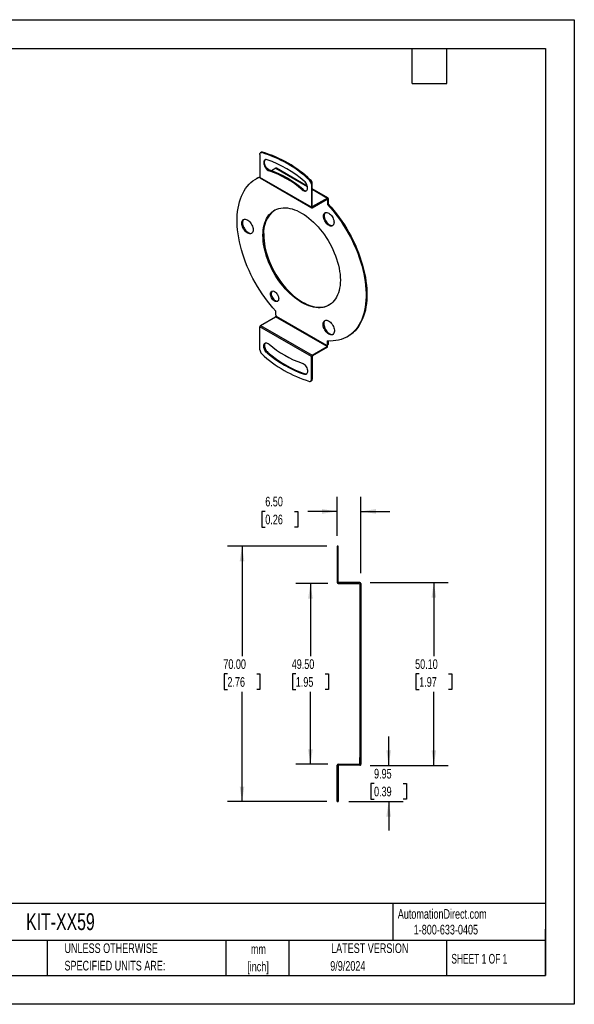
# Model space of a CAD drawing. Header units: millimetres. Extents: x 0 to 349, y 0 to 270.
# Tile 2 of 2: x 197 to 349, y 0 to 270. Entities that reach past the tile are written whole.
import ezdxf

# ---------------------------------------------------------------- set-up
doc = ezdxf.new("R2010")
doc.units = ezdxf.units.MM
doc.header["$LTSCALE"] = 1.25
doc.linetypes.add('CENTERX2', pattern=[20.32, 12.7, -2.54, 2.54, -2.54])
doc.layers.add('DIMENSIONS', color=140, linetype='Continuous', lineweight=25)
doc.layers.add('TEXT', color=140, linetype='Continuous', lineweight=25)
doc.styles.add('SLDTEXTSTYLE0', font='TXT', dxfattribs={"width": 0.7})
doc.styles.add('SLDTEXTSTYLE1', font='TXT', dxfattribs={"width": 0.65})
doc.dimstyles.new('SLDDIMSTYLE2', dxfattribs={"dimtxt": 2.69751, "dimasz": 4.1275, "dimexe": 0, "dimexo": 0.0625, "dimgap": 0.674377, "dimtad": 0, "dimtih": 1, "dimtoh": 1, "dimrnd": 1e-09, "dimzin": 4, "dimdsep": 46, "dimtxsty": 'SLDTEXTSTYLE0', "dimsah": 1, "dimcen": 0.09, "dimadec": 0, "dimazin": 1, "dimtfac": 1, "dimtmove": 0, "dimatfit": 0, "dimfxl": 0, "dimfrac": 2, "dimtolj": 1, "dimtzin": 12, "dimarcsym": 0})
doc.dimstyles.new('SLDDIMSTYLE5', dxfattribs={"dimtxt": 2.69751, "dimasz": 4.1275, "dimexe": 0, "dimexo": 0.0625, "dimgap": 0.674377, "dimtad": 0, "dimtih": 1, "dimtoh": 1, "dimrnd": 1e-09, "dimzin": 12, "dimdsep": 46, "dimtxsty": 'SLDTEXTSTYLE0', "dimsah": 1, "dimcen": 0.09, "dimadec": 0, "dimazin": 3, "dimtfac": 1, "dimtmove": 0, "dimatfit": 0, "dimfxl": 0, "dimfrac": 2, "dimtolj": 1, "dimtzin": 12, "dimarcsym": 0})
doc.dimstyles.new('SLDDIMSTYLE7', dxfattribs={"dimtxt": 2.69751, "dimasz": 4.1275, "dimexe": 0, "dimexo": 0.0625, "dimgap": 0.674377, "dimtad": 0, "dimtih": 1, "dimtoh": 1, "dimrnd": 1e-09, "dimzin": 4, "dimdsep": 46, "dimtxsty": 'SLDTEXTSTYLE0', "dimsah": 1, "dimcen": 0.09, "dimadec": 0, "dimazin": 1, "dimtfac": 1, "dimtofl": 0, "dimtmove": 0, "dimatfit": 3, "dimfxl": 0, "dimfrac": 2, "dimtolj": 1, "dimtzin": 12, "dimarcsym": 0})

# ---------------------------------------------------------------- blocks, each defined once
blk = doc.blocks.new('SW_NOTE_0_1')
at = {"layer": 'TEXT', "color": 0, "linetype": 'CENTERX2', "lineweight": 18, "char_height": 2.646, "attachment_point": 2, "style": 'SLDTEXTSTYLE0'}
for s, insert in [('mm', (3.56, 3.41)), ('[inch]', (3.45, -1.37))]:
    blk.add_mtext(s, dxfattribs=dict(at, insert=insert))
blk = doc.blocks.new('SW_NOTE_0_2')
at = {"layer": 'TEXT', "color": 0, "linetype": 'CENTERX2', "lineweight": 18, "char_height": 2.6458, "attachment_point": 1, "style": 'SLDTEXTSTYLE0'}
for s, insert in [('UNLESS OTHERWISE', (0, 3.41)), ('SPECIFIED UNITS ARE:', (0, -1.37))]:
    blk.add_mtext(s, dxfattribs=dict(at, insert=insert))
blk = doc.blocks.new('_D_14')
at = {"layer": 'DIMENSIONS'}
for p, q in [((284.25, 128.43), (284.25, 139.07)), ((290.75, 118.18), (290.75, 139.07)), ((264.55, 135.1), (263.65, 135.1)), ((263.65, 135.1), (263.65, 130.81)), ((272.57, 135.1), (273.47, 135.1)), ((273.47, 135.1), (273.47, 130.81)), ((284.25, 135.1), (276.22, 135.1)), ((290.75, 135.1), (298.69, 135.1)), ((263.65, 130.81), (264.55, 130.81)), ((273.47, 130.81), (272.57, 130.81))]:
    blk.add_line(p, q, dxfattribs=at)
for points in [[(284.25, 135.1), (280.12, 135.74), (280.12, 134.47)], [(290.75, 135.1), (294.88, 134.47), (294.88, 135.74)]]:
    blk.add_solid(points, dxfattribs=at)
at = {"layer": 'DIMENSIONS', "char_height": 2.646, "attachment_point": 1, "style": 'SLDTEXTSTYLE0'}
for s, insert in [('6.50', (264.55, 139.12)), ('0.26', (264.55, 134.22))]:
    blk.add_mtext(s, dxfattribs=dict(at, insert=insert))
blk = doc.blocks.new('_D_15')
at = {"layer": 'DIMENSIONS'}
for p, q in [((281.38, 125.55), (254.21, 125.55)), ((258.18, 125.55), (258.18, 95.45)), ((254.17, 90.55), (253.27, 90.55)), ((253.27, 90.55), (253.27, 86.27)), ((262.19, 90.55), (263.09, 90.55)), ((263.09, 90.55), (263.09, 86.27)), ((253.27, 86.27), (254.17, 86.27)), ((258.18, 55.55), (258.18, 85.66)), ((263.09, 86.27), (262.19, 86.27)), ((281.38, 55.55), (254.21, 55.55))]:
    blk.add_line(p, q, dxfattribs=at)
for points in [[(258.18, 125.55), (257.54, 121.43), (258.81, 121.43)], [(258.18, 55.55), (258.81, 59.68), (257.54, 59.68)]]:
    blk.add_solid(points, dxfattribs=at)
at = {"layer": 'DIMENSIONS', "char_height": 2.646, "attachment_point": 1, "style": 'SLDTEXTSTYLE0'}
for s, insert in [('70.00', (253.05, 94.57)), ('2.76', (254.17, 89.68))]:
    blk.add_mtext(s, dxfattribs=dict(at, insert=insert))
blk = doc.blocks.new('_D_16')
at = {"layer": 'DIMENSIONS'}
for p, q in [((298.37, 65.5), (298.37, 73.44)), ((293.33, 65.5), (302.34, 65.5)), ((294.36, 60.53), (293.45, 60.53)), ((293.45, 60.53), (293.45, 56.24)), ((302.38, 60.53), (303.28, 60.53)), ((303.28, 60.53), (303.28, 56.24)), ((287.43, 55.55), (302.34, 55.55)), ((293.45, 56.24), (294.36, 56.24)), ((298.37, 55.55), (298.37, 47.62)), ((303.28, 56.24), (302.38, 56.24))]:
    blk.add_line(p, q, dxfattribs=at)
for points in [[(298.37, 65.5), (299, 69.63), (297.73, 69.63)], [(298.37, 55.55), (297.73, 51.43), (299, 51.43)]]:
    blk.add_solid(points, dxfattribs=at)
at = {"layer": 'DIMENSIONS', "char_height": 2.646, "attachment_point": 1, "style": 'SLDTEXTSTYLE0'}
for s, insert in [('9.95', (294.36, 64.54)), ('0.39', (294.36, 59.65))]:
    blk.add_mtext(s, dxfattribs=dict(at, insert=insert))
blk = doc.blocks.new('_D_17')
at = {"layer": 'DIMENSIONS'}
for p, q in [((281.68, 115.3), (272.95, 115.3)), ((276.92, 115.3), (276.92, 95.45)), ((272.91, 90.55), (272.01, 90.55)), ((272.01, 90.55), (272.01, 86.27)), ((280.93, 90.55), (281.84, 90.55)), ((281.84, 90.55), (281.84, 86.27)), ((272.01, 86.27), (272.91, 86.27)), ((276.92, 65.8), (276.92, 85.66)), ((281.84, 86.27), (280.93, 86.27)), ((281.68, 65.8), (272.95, 65.8))]:
    blk.add_line(p, q, dxfattribs=at)
for points in [[(276.92, 115.3), (276.29, 111.18), (277.56, 111.18)], [(276.92, 65.8), (277.56, 69.93), (276.29, 69.93)]]:
    blk.add_solid(points, dxfattribs=at)
at = {"layer": 'DIMENSIONS', "char_height": 2.646, "attachment_point": 1, "style": 'SLDTEXTSTYLE0'}
for s, insert in [('49.50', (271.79, 94.57)), ('1.95', (272.91, 89.68))]:
    blk.add_mtext(s, dxfattribs=dict(at, insert=insert))
blk = doc.blocks.new('_D_18')
at = {"layer": 'DIMENSIONS'}
for p, q in [((293.33, 115.6), (314.72, 115.6)), ((310.75, 115.6), (310.75, 95.45)), ((306.74, 90.55), (305.84, 90.55)), ((305.84, 90.55), (305.84, 86.27)), ((314.76, 90.55), (315.66, 90.55)), ((315.66, 90.55), (315.66, 86.27)), ((305.84, 86.27), (306.74, 86.27)), ((310.75, 65.5), (310.75, 85.66)), ((315.66, 86.27), (314.76, 86.27)), ((293.33, 65.5), (314.72, 65.5))]:
    blk.add_line(p, q, dxfattribs=at)
for points in [[(310.75, 115.6), (310.12, 111.48), (311.39, 111.48)], [(310.75, 65.5), (311.39, 69.63), (310.12, 69.63)]]:
    blk.add_solid(points, dxfattribs=at)
at = {"layer": 'DIMENSIONS', "char_height": 2.646, "attachment_point": 1, "style": 'SLDTEXTSTYLE0'}
for s, insert in [('50.10', (305.62, 94.57)), ('1.97', (306.74, 89.68))]:
    blk.add_mtext(s, dxfattribs=dict(at, insert=insert))

msp = doc.modelspace()

# ---------------------------------------------------------------- linework, layer by layer
at = {"color": 7, "linetype": 'Continuous'}
for p, q in [((0.003088, 269.878342), (349.253088, 269.878342)), ((349.253088, 269.878342), (349.253088, 0.003342)), ((349.253088, 0.003342), (0.003088, 0.003342))]:
    msp.add_line(p, q, dxfattribs=at)
for p, q in [((263.062722, 232.947106), (263.062722, 226.629373)), ((263.482002, 233.527413), (263.26987, 233.404951)), ((263.582654, 233.434371), (263.794786, 233.556832)), ((265.785154, 228.604451), (265.573022, 228.48199)), ((267.446784, 229.160238), (266.227757, 228.456508)), ((267.446784, 229.160238), (276.104587, 224.162195)), ((276.07405, 224.281262), (267.596772, 229.175091)), ((262.231, 226.397533), (262.018868, 226.275072)), ((277.204858, 218.465292), (263.062722, 226.629373)), ((263.124867, 226.492019), (277.267002, 218.327938)), ((276.684927, 225.87059), (276.897059, 225.993051)), ((277.41699, 224.905487), (277.204858, 224.783025)), ((277.204858, 224.783025), (277.204858, 218.465292)), ((277.41699, 218.710234), (277.41699, 224.905487)), ((274.694559, 223.216238), (274.906691, 223.3387)), ((281.738908, 221.011009), (277.41699, 223.505999)), ((277.41699, 223.404561), (281.58892, 220.996157)), ((277.41699, 218.342791), (281.482854, 220.689964)), ((277.523056, 218.648984), (277.41699, 218.710214)), ((281.58892, 220.996157), (277.523056, 218.648984)), ((281.482837, 220.689954), (281.58892, 220.628714)), ((281.58892, 220.628714), (281.58892, 219.25111)), ((281.801052, 219.373571), (281.58892, 219.25111)), ((281.801052, 220.873656), (281.801052, 219.373571)), ((280.705037, 216.147034), (280.492905, 216.024573)), ((258.325107, 214.216646), (258.112975, 214.094184)), ((263.911251, 210.746911), (264.123383, 210.869372)), ((266.173992, 194.835534), (265.96186, 194.713072)), ((267.446784, 188.863949), (267.446784, 189.99659)), ((263.274854, 186.088102), (267.340718, 188.435275)), ((281.482854, 180.271194), (267.340718, 188.435275)), ((267.446784, 188.863949), (267.658916, 188.496526)), ((267.658916, 188.496526), (267.446784, 188.618987)), ((281.376788, 180.577367), (267.658916, 188.496526)), ((277.204858, 177.556597), (263.062722, 185.720678)), ((263.062722, 179.402945), (263.062722, 185.720678)), ((263.274854, 186.088102), (277.41699, 177.924021)), ((282.932423, 183.605378), (282.720291, 183.482917)), ((282.932423, 183.605378), (283.143326, 183.65246)), ((281.801052, 180.822329), (281.482854, 180.638578)), ((281.58892, 180.699868), (281.58892, 181.832509)), ((281.58892, 180.699868), (281.801052, 180.822329)), ((281.801052, 181.818878), (281.801052, 180.822329)), ((287.016836, 182.972629), (287.228968, 183.09509)), ((265.052666, 178.559696), (265.264798, 178.682157)), ((277.41699, 177.924021), (281.482854, 180.271194)), ((281.58892, 180.087462), (277.523056, 177.740289)), ((281.376788, 180.577367), (281.58892, 180.699868)), ((281.58892, 180.454906), (281.376788, 180.577367)), ((281.58892, 180.087462), (281.58892, 180.454906)), ((277.204858, 171.238864), (277.204858, 177.556597)), ((277.41699, 177.556577), (277.41699, 171.361325)), ((275.427047, 172.815616), (275.214915, 172.693155)), ((276.997711, 170.781019), (277.209843, 170.90348)), ((277.41699, 171.361325), (277.204858, 171.238864)), ((284.550583, 125.554573), (284.250583, 125.554573)), ((284.250583, 125.554573), (284.250583, 124.306095)), ((284.250583, 124.306095), (284.250583, 123.341766)), ((284.250583, 124.306095), (284.550583, 124.306095)), ((284.550583, 124.306095), (284.550583, 125.554573)), ((284.550583, 123.341766), (284.550583, 124.306095)), ((284.550583, 123.341766), (284.250583, 123.341766)), ((284.250583, 123.341766), (284.250583, 115.604573)), ((284.550583, 115.754573), (284.550583, 123.341766)), ((284.550583, 115.304573), (290.300583, 115.304573)), ((290.450583, 115.604573), (284.700583, 115.604573)), ((290.450583, 115.154573), (290.450583, 113.467452)), ((290.750583, 113.467452), (290.450583, 113.467452)), ((290.450583, 113.467452), (290.450583, 67.641695)), ((290.750583, 115.304573), (290.750583, 113.467452)), ((290.750583, 113.467452), (290.750583, 67.641695)), ((290.450583, 67.641695), (290.750583, 67.641695)), ((290.450583, 66.254573), (290.450583, 67.641695)), ((290.750583, 67.641695), (290.750583, 66.254573)), ((284.250583, 57.767381), (284.250583, 65.504573)), ((284.550583, 65.804573), (290.300583, 65.804573)), ((284.550583, 65.354573), (284.550583, 57.767381)), ((290.450583, 65.504573), (284.700583, 65.504573)), ((290.450583, 66.254573), (290.750583, 66.254573)), ((290.450583, 65.954573), (290.450583, 66.254573)), ((290.450583, 65.504573), (290.450583, 65.954573)), ((290.616414, 65.554573), (290.450583, 65.554573)), ((290.750583, 66.254573), (290.750583, 65.804573)), ((284.550583, 57.767381), (284.250583, 57.767381)), ((284.250583, 56.803052), (284.250583, 57.767381)), ((284.250583, 56.803052), (284.550583, 56.803052)), ((284.250583, 55.554573), (284.250583, 56.803052)), ((284.550583, 57.767381), (284.550583, 56.803052)), ((284.550583, 56.803052), (284.550583, 55.554573)), ((284.250583, 55.554573), (284.550583, 55.554573))]:
    msp.add_line(p, q)
at = {"flags": 128}
for points in [[(263.062722, 232.947106), (263.072079, 233.074101), (263.099903, 233.186932), (263.145456, 233.282612), (263.207533, 233.358609), (263.284492, 233.412913), (263.374296, 233.444085), (263.474568, 233.451301), (263.582654, 233.434371)], [(265.052666, 231.492816), (264.828709, 231.537449), (264.623358, 231.522515), (264.444503, 231.448587), (264.299018, 231.318507), (264.192494, 231.137274), (264.129025, 230.911851), (264.111048, 230.650903), (264.139256, 230.364456), (264.212565, 230.06352), (264.328156, 229.759658), (264.481589, 229.464548), (264.666966, 229.189532), (264.877164, 228.945177), (265.104104, 228.740874), (265.339067, 228.584475), (265.573022, 228.48199)], [(265.785154, 228.604451), (265.551199, 228.706936), (265.316237, 228.863336), (265.089296, 229.067638), (264.879098, 229.311993), (264.693721, 229.58701), (264.540288, 229.882119), (264.424697, 230.185981), (264.351388, 230.486917), (264.32318, 230.773364), (264.341157, 231.034312), (264.404626, 231.259735), (264.511151, 231.440969), (264.575621, 231.509411)], [(267.446784, 189.99659), (266.656457, 190.878242), (265.885256, 191.793338), (265.135059, 192.739651), (264.407691, 193.714879), (263.704921, 194.716649), (263.02846, 195.742524), (262.379953, 196.790007), (261.760979, 197.856551), (261.173042, 198.93956), (260.617575, 200.0364), (260.095927, 201.144401), (259.609369, 202.260867), (259.159084, 203.383083), (258.746168, 204.508318), (258.371626, 205.633833), (258.036368, 206.756892), (257.74121, 207.87476), (257.486871, 208.984719), (257.27397, 210.084068), (257.103023, 211.170132), (256.974448, 212.240268), (256.888558, 213.291873), (256.84556, 214.322388), (256.84556, 215.329306), (256.888558, 216.310178), (256.974448, 217.262615), (257.103023, 218.184302), (257.27397, 219.072995), (257.486871, 219.926533), (257.74121, 220.742839), (258.036368, 221.519926), (258.371626, 222.255903), (258.746168, 222.948982), (259.159084, 223.597473), (259.609369, 224.199802), (260.095927, 224.7545), (260.617575, 225.26022), (261.173042, 225.71573), (261.760979, 226.119922), (262.379953, 226.471813), (263.02846, 226.770547), (263.062722, 226.784516)], [(262.231, 226.397533), (262.592085, 226.594274), (263.062722, 226.817654)], [(274.694559, 223.216238), (274.928513, 223.048606), (275.163476, 222.933723), (275.390417, 222.876005), (275.600615, 222.877671), (275.785992, 222.938655), (275.939424, 223.056616), (276.055016, 223.227018), (276.128324, 223.443315), (276.156532, 223.697193), (276.138556, 223.978896), (276.075086, 224.2776), (275.968562, 224.581823), (275.823077, 224.879877), (275.644222, 225.160305), (275.438871, 225.412333), (275.214915, 225.626274)], [(281.58892, 219.25111), (282.379248, 218.369458), (283.150449, 217.454363), (283.900646, 216.50805), (284.628014, 215.532822), (285.330784, 214.531052), (286.007245, 213.505177), (286.655751, 212.457693), (287.274726, 211.391149), (287.862662, 210.30814), (288.41813, 209.211301), (288.939777, 208.1033), (289.426335, 206.986833), (289.87662, 205.864617), (290.289536, 204.739383), (290.664079, 203.613867), (290.999337, 202.490809), (291.294494, 201.37294), (291.548833, 200.262981), (291.761735, 199.163632), (291.932681, 198.077568), (292.061256, 197.007432), (292.147147, 195.955827), (292.190145, 194.925312), (292.190145, 193.918394), (292.147147, 192.937523), (292.061256, 191.985085), (291.932681, 191.063398), (291.761735, 190.174705), (291.548833, 189.321167), (291.294494, 188.504862), (290.999337, 187.727775), (290.664079, 186.991797), (290.289536, 186.298719), (289.87662, 185.650227), (289.426335, 185.047899), (288.939777, 184.4932), (288.41813, 183.987481), (287.862662, 183.531971), (287.274726, 183.127778), (286.655751, 182.775887), (286.007245, 182.477154), (285.330784, 182.232304), (284.628014, 182.041934), (283.900646, 181.906508), (283.150449, 181.826354), (282.379248, 181.801668), (281.58892, 181.832509)], [(281.801052, 219.373571), (282.59138, 218.491919), (283.362581, 217.576824), (284.112778, 216.630511), (284.840146, 215.655283), (285.542916, 214.653513), (286.219377, 213.627638), (286.867883, 212.580154), (287.486858, 211.51361), (288.074794, 210.430601), (288.630262, 209.333762), (289.151909, 208.225761), (289.638467, 207.109295), (290.088752, 205.987079), (290.501668, 204.861844), (290.876211, 203.736328), (291.211469, 202.61327), (291.506626, 201.495401), (291.760965, 200.385442), (291.973867, 199.286093), (292.144813, 198.20003), (292.273388, 197.129893), (292.359279, 196.078288), (292.402277, 195.047773), (292.402277, 194.040855), (292.359279, 193.059984), (292.273388, 192.107546), (292.144813, 191.18586), (291.973867, 190.297166), (291.760965, 189.443628), (291.506626, 188.627323), (291.211469, 187.850236), (290.876211, 187.114258), (290.501668, 186.42118), (290.088752, 185.772688), (289.638467, 185.17036), (289.151909, 184.615661), (288.630262, 184.109942), (288.074794, 183.654432), (287.486858, 183.25024), (287.228968, 183.09509)], [(263.911251, 210.746911), (263.93218, 211.503894), (263.994887, 212.233724), (264.099123, 212.933522), (264.244476, 213.600525), (264.430375, 214.232102), (264.656083, 214.825759), (264.920712, 215.379154), (265.223216, 215.890102), (265.562402, 216.356588), (265.936931, 216.77677), (266.345325, 217.14899), (266.785972, 217.471779), (267.257134, 217.743863), (267.75695, 217.964169), (268.283448, 218.131826), (268.834551, 218.246173), (269.408083, 218.30676), (270.001781, 218.313346), (270.613302, 218.265906), (271.240232, 218.164627), (271.880098, 218.009909), (272.530373, 217.802362), (273.188493, 217.542805), (273.851858, 217.232264), (274.517852, 216.871962), (275.183846, 216.463323), (275.847212, 216.007959), (276.505331, 215.507667), (277.155607, 214.964422), (277.795472, 214.380367), (278.422403, 213.757808), (279.033924, 213.099201), (279.627622, 212.407146), (280.201154, 211.684373), (280.752256, 210.933736), (281.278755, 210.158197), (281.778571, 209.360816), (282.249732, 208.544741), (282.690379, 207.713191), (283.098773, 206.86945), (283.473302, 206.016846), (283.812488, 205.158744), (284.114992, 204.298532), (284.379621, 203.439603), (284.60533, 202.585348), (284.791228, 201.739138), (284.936582, 200.904313), (285.040818, 200.084167), (285.103524, 199.281937), (285.124454, 198.500789)], [(280.492905, 216.024573), (280.514927, 216.302531), (280.580324, 216.546617), (280.68711, 216.749415), (280.832039, 216.904762), (281.010709, 217.007939), (281.217689, 217.055811), (281.446692, 217.046923), (281.690758, 216.981545), (281.942473, 216.861663), (282.194188, 216.690921), (282.438255, 216.474505), (282.667258, 216.218993), (282.874238, 215.932146), (283.052908, 215.622682), (283.197837, 215.300003), (283.304623, 214.973913), (283.37002, 214.65432), (283.392042, 214.350936)], [(283.392042, 214.350936), (283.37002, 214.072978), (283.304623, 213.828892), (283.197837, 213.626094), (283.052908, 213.470747), (282.874238, 213.36757), (282.667258, 213.319698), (282.438255, 213.328586), (282.194188, 213.393964), (281.942473, 213.513846), (281.690758, 213.684588), (281.446692, 213.901004), (281.217689, 214.156516), (281.010709, 214.443362), (280.832039, 214.752827), (280.68711, 215.075506), (280.580324, 215.401596), (280.514927, 215.721188), (280.492905, 216.024573)], [(280.705037, 216.147034), (280.727059, 215.84365), (280.792456, 215.524057), (280.899242, 215.197967), (281.044171, 214.875288), (281.222841, 214.565824), (281.429821, 214.278977), (281.658824, 214.023465), (281.90289, 213.807049), (282.154605, 213.636307), (282.40632, 213.516425), (282.650387, 213.451047), (282.87939, 213.442159), (283.067955, 213.483114)], [(258.112975, 214.094184), (258.134192, 214.377612), (258.197264, 214.628812), (258.30047, 214.840933), (258.440995, 215.008188), (258.615007, 215.126014), (258.817758, 215.191199), (259.043718, 215.201963), (259.286724, 215.158014), (259.540147, 215.06055), (259.797073, 214.912229), (260.050496, 214.717098), (260.293501, 214.480479), (260.519461, 214.208826), (260.722213, 213.90955), (260.896224, 213.590814), (261.03675, 213.261312), (261.139956, 212.930032), (261.203028, 212.606011), (261.224245, 212.298086)], [(261.224245, 212.298086), (261.203028, 212.014659), (261.139956, 211.763458), (261.03675, 211.551338), (260.896224, 211.384083), (260.722213, 211.266256), (260.519461, 211.201072), (260.293501, 211.190307), (260.050496, 211.234257), (259.797073, 211.331721), (259.540147, 211.480041), (259.286724, 211.675173), (259.043718, 211.911792), (258.817758, 212.183444), (258.615007, 212.48272), (258.440995, 212.801457), (258.30047, 213.130959), (258.197264, 213.462239), (258.134192, 213.78626), (258.112975, 214.094184)], [(258.325107, 214.216646), (258.346324, 213.908721), (258.409396, 213.5847), (258.512602, 213.25342), (258.653127, 212.923918), (258.827139, 212.605182), (259.02989, 212.305905), (259.25585, 212.034253), (259.498856, 211.797634), (259.752279, 211.602503), (260.009205, 211.454182), (260.262628, 211.356718), (260.505633, 211.312769), (260.731594, 211.323533), (260.869462, 211.360935)], [(285.124454, 198.500789), (285.103524, 197.743806), (285.040818, 197.013976), (284.936582, 196.314178), (284.791228, 195.647175), (284.60533, 195.015598), (284.379621, 194.421941), (284.114992, 193.868547), (283.812488, 193.357598), (283.473302, 192.891112), (283.098773, 192.47093), (282.690379, 192.09871), (282.249732, 191.775921), (281.778571, 191.503837), (281.278755, 191.283532), (280.752256, 191.115874), (280.201154, 191.001527), (279.627622, 190.940941), (279.033924, 190.934354), (278.422403, 190.981794), (277.795472, 191.083073), (277.155607, 191.237792), (276.505331, 191.445339), (275.847212, 191.704895), (275.183846, 192.015437), (274.517852, 192.375738), (273.851858, 192.784377), (273.188493, 193.239741), (272.530373, 193.740033), (271.880098, 194.283278), (271.240232, 194.867333), (270.613302, 195.489893), (270.001781, 196.148499), (269.408083, 196.840555), (268.834551, 197.563327), (268.283448, 198.313964), (267.75695, 199.089503), (267.257134, 199.886884), (266.785972, 200.70296), (266.345325, 201.534509), (265.936931, 202.378251), (265.562402, 203.230855), (265.223216, 204.088956), (264.920712, 204.949169), (264.656083, 205.808097), (264.430375, 206.662352), (264.244476, 207.508562), (264.099123, 208.343387), (263.994887, 209.163533), (263.93218, 209.965763), (263.911251, 210.746911)], [(264.123383, 210.869372), (264.144312, 210.088224), (264.207019, 209.285995), (264.311255, 208.465849), (264.456608, 207.631023), (264.642507, 206.784814), (264.868215, 205.930559), (265.132844, 205.07163), (265.435348, 204.211417), (265.774534, 203.353316), (266.149063, 202.500712), (266.557457, 201.65697), (266.998104, 200.825421), (267.469266, 200.009345), (267.969082, 199.211965), (268.49558, 198.436425), (269.046683, 197.685788), (269.620215, 196.963016), (270.213913, 196.270961), (270.825434, 195.612354), (271.452364, 194.989794), (272.09223, 194.40574), (272.742505, 193.862494), (273.400625, 193.362202), (274.06399, 192.906838), (274.729984, 192.498199), (275.395978, 192.137898), (276.059344, 191.827356), (276.717463, 191.5678), (277.367739, 191.360253), (278.007604, 191.205535), (278.634535, 191.104256), (279.246056, 191.056816), (279.839754, 191.063402), (280.413286, 191.123988), (280.964388, 191.238336), (281.490887, 191.405993), (281.990703, 191.626298), (282.122559, 191.695647)], [(265.96186, 194.713072), (265.983599, 194.955402), (266.047981, 195.163319), (266.152531, 195.328834), (266.293231, 195.445587), (266.464675, 195.50909), (266.660274, 195.516903), (266.872512, 195.468727), (267.093231, 195.366411), (267.313951, 195.213889), (267.526188, 195.017022), (267.721787, 194.783375), (267.893231, 194.521926), (268.033932, 194.242724), (268.138481, 193.956498), (268.202863, 193.674248), (268.224602, 193.406819)], [(268.224602, 193.406819), (268.202863, 193.16449), (268.138481, 192.956573), (268.033932, 192.791058), (267.893231, 192.674305), (267.721787, 192.610802), (267.526188, 192.602989), (267.313951, 192.651165), (267.093231, 192.753481), (266.872512, 192.906003), (266.660274, 193.10287), (266.464675, 193.336517), (266.293231, 193.597966), (266.152531, 193.877168), (266.047981, 194.163394), (265.983599, 194.445644), (265.96186, 194.713072)], [(266.173992, 194.835534), (266.195731, 194.568105), (266.260113, 194.285855), (266.364663, 193.999629), (266.505363, 193.720427), (266.676807, 193.458979), (266.872406, 193.225331), (267.084644, 193.028464), (267.305363, 192.875942), (267.526083, 192.773627), (267.73832, 192.72545), (267.933919, 192.733263), (267.992171, 192.747729)], [(282.720291, 183.482917), (282.487937, 183.490432), (282.240705, 183.552426), (281.985338, 183.667208), (281.728801, 183.831647), (281.478093, 184.041258), (281.240052, 184.290323), (281.021172, 184.572049), (280.827422, 184.87875), (280.664087, 185.20206), (280.535624, 185.533161), (280.445536, 185.863021), (280.39628, 186.182642), (280.389201, 186.483305), (280.424491, 186.75681), (280.501187, 186.995696), (280.617198, 187.193447), (280.769359, 187.344668), (280.953519, 187.445235), (281.164656, 187.492404)], [(280.953753, 187.445322), (280.82933, 187.315908), (280.713319, 187.118157), (280.636623, 186.879271), (280.601333, 186.605766), (280.608412, 186.305103), (280.657668, 185.985482), (280.747756, 185.655622), (280.876219, 185.324521), (281.039554, 185.001211), (281.233304, 184.69451), (281.452184, 184.412785), (281.690225, 184.16372), (281.940933, 183.954108), (282.19747, 183.789669), (282.452837, 183.674887), (282.70007, 183.612893), (282.932423, 183.605378)], [(281.164656, 187.492404), (281.397009, 187.48489), (281.644242, 187.422896), (281.899609, 187.308114), (282.156145, 187.143674), (282.406854, 186.934063), (282.644895, 186.684998), (282.863775, 186.403273), (283.057525, 186.096572), (283.22086, 185.773261), (283.349323, 185.442161), (283.439411, 185.112301), (283.488667, 184.79268), (283.495746, 184.492016), (283.460456, 184.218511), (283.38376, 183.979625), (283.267749, 183.781875), (283.115588, 183.630654), (282.931428, 183.530087), (282.720291, 183.482917)], [(265.052666, 178.559696), (264.828709, 178.773637), (264.623358, 179.025665), (264.444503, 179.306093), (264.299018, 179.604147), (264.192494, 179.908371), (264.129025, 180.207074), (264.111048, 180.488777), (264.139256, 180.742655), (264.212565, 180.958952), (264.328156, 181.129354), (264.481589, 181.247315), (264.666966, 181.308299), (264.877164, 181.309965), (265.104104, 181.252247), (265.339067, 181.137365), (265.573022, 180.969732)], [(264.575621, 181.286722), (264.540288, 181.251816), (264.424697, 181.081413), (264.351388, 180.865117), (264.32318, 180.611238), (264.341157, 180.329535), (264.404626, 180.030832), (264.511151, 179.726608), (264.656635, 179.428555), (264.83549, 179.148126), (265.040841, 178.896098), (265.264798, 178.682157)], [(274.694559, 175.703981), (274.928513, 175.601495), (275.163476, 175.445096), (275.390417, 175.240793), (275.600615, 174.996438), (275.785992, 174.721422), (275.939424, 174.426312), (276.055016, 174.12245), (276.128324, 173.821514), (276.156532, 173.535067), (276.138556, 173.274119), (276.075086, 173.048696), (275.968562, 172.867463), (275.823077, 172.737383), (275.644222, 172.663455), (275.438871, 172.648521), (275.214915, 172.693155)], [(276.684927, 170.751599), (276.793013, 170.734669), (276.893284, 170.741885), (276.983088, 170.773057), (277.060047, 170.827361), (277.122125, 170.903358), (277.167678, 170.999038), (277.195501, 171.111869), (277.204858, 171.238864)]]:
    msp.add_lwpolyline(points, dxfattribs=at)
for centre, radius, start, end in [((263.672956, 233.174659), 0.401122, 72.31866043, 118.4277773), ((254.170004, 201.999396), 32.813955, 46.67477935, 73.33059719), ((254.49544, 202.318126), 32.593475, 46.58294262, 73.42243391), ((254.857476, 202.097326), 31.113288, 49.13337273, 70.8720038), ((256.365182, 201.9986), 28.038442, 49.17710141, 70.82827513), ((256.690788, 202.317626), 27.815547, 49.08929237, 70.91608416), ((267.53466, 229.037574), 0.150893, 65.69288095, 125.61757748), ((263.205428, 226.611204), 0.143858, 172.74417047, 235.94364914), ((275.639644, 224.702808), 1.567269, 2.9338603, 48.16823797), ((275.851776, 224.825269), 1.567269, 2.9338603, 48.16823797), ((275.702217, 224.114159), 1.110945, 224.26816812, 280.46961484), ((277.481651, 218.699745), 0.065506, 170.78596301, 309.20328524), ((281.524259, 220.639203), 0.065506, 350.78596301, 129.20328524), ((281.67173, 220.894634), 0.131013, 350.78596301, 129.20328524), ((271.676439, 211.602228), 7.588527, 126.85145106, 185.54192972), ((277.33418, 218.444314), 0.131013, 170.78596301, 309.20328524), ((281.807401, 216.229783), 1.105466, 134.75094303, 184.29283859), ((259.487986, 214.31214), 1.166793, 133.83459282, 184.69452497), ((267.02898, 194.904548), 0.857768, 136.5343343, 184.61490427), ((267.216502, 188.629466), 0.230521, 302.60547834, 357.39452151), ((263.523287, 185.69972), 0.461041, 122.60547834, 177.39452151), ((283.788925, 201.990805), 27.815547, 229.08929237, 250.91608416), ((264.627937, 179.483162), 1.567269, 182.9338603, 228.16823797), ((285.984272, 201.990306), 32.593475, 226.58294262, 253.42243391), ((285.410104, 202.088645), 31.113288, 229.13337273, 250.8720038), ((285.622236, 202.211106), 31.113288, 229.13337273, 250.8720038), ((281.358638, 180.465385), 0.230521, 302.60547834, 357.39452151), ((277.665423, 177.535639), 0.461041, 122.60547834, 177.39452151), ((277.647272, 177.546098), 0.230521, 122.60547834, 177.39452151), ((275.690496, 173.523856), 0.755652, 249.59597756, 286.41928384), ((276.92433, 171.308441), 0.49549, 305.185259, 6.12692139), ((284.550583, 115.604573), 0.3, 180, 270), ((284.700583, 115.754573), 0.15, 180, 270), ((290.300583, 115.154573), 0.15, 0, 90), ((290.450583, 115.304573), 0.3, 0, 90), ((284.550583, 65.504573), 0.3, 90, 180), ((284.700583, 65.354573), 0.15, 90, 180), ((290.300583, 65.954573), 0.15, 270, 0), ((290.450583, 65.804573), 0.3, 270, 303.55730976), ((290.450583, 65.804573), 0.3, 303.55730976, 0)]:
    msp.add_arc(centre, radius, start, end)
msp.add_ellipse((281.270722, 180.516116), major_axis=(0.3, 0.173214), ratio=0.0000703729, start_param=5.0738274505, end_param=5.4977465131)
at = {"layer": 'TEXT'}
for p, q in [((7.9375, 261.9375), (341.3125, 261.9375)), ((304.8, 252.4125), (304.8, 261.9375)), ((314.325, 252.4125), (314.325, 261.9375)), ((341.3125, 261.9375), (341.3125, 7.9375)), ((304.8, 252.4125), (314.325, 252.4125)), ((341.3125, 27.657635), (7.9375, 27.657635)), ((299.469222, 27.657635), (299.469222, 17.4625)), ((341.3125, 7.9375), (341.3125, 20.6375)), ((341.3125, 17.4625), (7.9375, 17.4625)), ((204.725222, 17.4625), (204.725222, 7.9375)), ((253.780381, 17.4625), (253.780381, 7.9375)), ((271.015122, 17.4625), (271.015122, 7.9375)), ((314.185936, 17.4625), (314.185936, 7.9375)), ((7.9375, 7.9375), (341.3125, 7.9375))]:
    msp.add_line(p, q, dxfattribs=at)

# ---------------------------------------------------------------- block references
at = {"layer": 'TEXT', "linetype": 'CENTERX2', "lineweight": 18}
for name, p in [('SW_NOTE_0_2', (209.509891, 13.294334)), ('SW_NOTE_0_1', (259.107625, 13.036298))]:
    msp.add_blockref(name, p, dxfattribs=at)

# ---------------------------------------------------------------- texts
for s, insert, char_height, attachment_point, style in [('KIT-XX59', (199.009653, 24.974618), 4.6302083, 1, 'SLDTEXTSTYLE0'), ('AutomationDirect.com', (300.868698, 26.095664), 2.64583333, 1, 'SLDTEXTSTYLE0'), ('1-800-633-0405', (305.239475, 21.79628), 2.64583333, 1, 'SLDTEXTSTYLE0'), ('LATEST VERSION', (293.190164, 16.704992), 2.64583333, 2, 'SLDTEXTSTYLE0'), ('SHEET 1 OF 1', (315.551607, 13.814363), 2.64583333, 1, 'SLDTEXTSTYLE1'), ('9/9/2024', (287.174026, 11.842045), 2.6458333, 2, 'SLDTEXTSTYLE0')]:
    msp.add_mtext(s, dxfattribs=dict(at, insert=insert, char_height=char_height, attachment_point=attachment_point, style=style))

# ---------------------------------------------------------------- dimensions: what is measured, and where the dimension line sits
at = {"layer": 'DIMENSIONS'}
dim = msp.add_linear_dim(base=(290.750583, 135.10081), p1=(284.250583, 125.554573), p2=(290.750583, 115.304573), dimstyle='SLDDIMSTYLE2', dxfattribs=at)
dim.commit()
dim.dimension.update_dxf_attribs({"geometry": '_D_14', "text_midpoint": (268.56002, 135.10081), "dimtype": 160})
for base, p1, p2, dimstyle, picture, middle in [((258.179131, 125.554573), (284.250583, 55.554573), (284.250583, 125.554573), 'SLDDIMSTYLE7', '_D_15', (258.179131, 90.554573)), ((276.922146, 65.804573), (284.550583, 115.304573), (284.550583, 65.804573), 'SLDDIMSTYLE7', '_D_17', (276.922146, 90.554573)), ((310.750583, 115.604573), (290.450583, 65.504573), (290.450583, 115.604573), 'SLDDIMSTYLE7', '_D_18', (310.750583, 90.554573)), ((298.367388, 65.504573), (284.550583, 55.554573), (290.450583, 65.504573), 'SLDDIMSTYLE5', '_D_16', (298.367388, 60.529573))]:
    dim = msp.add_linear_dim(base=base, p1=p1, p2=p2, angle=90, dimstyle=dimstyle, dxfattribs=at)
    dim.commit()
    dim.dimension.update_dxf_attribs({"geometry": picture, "text_midpoint": middle, "dimtype": 160})

doc.saveas('drawing.dxf')
